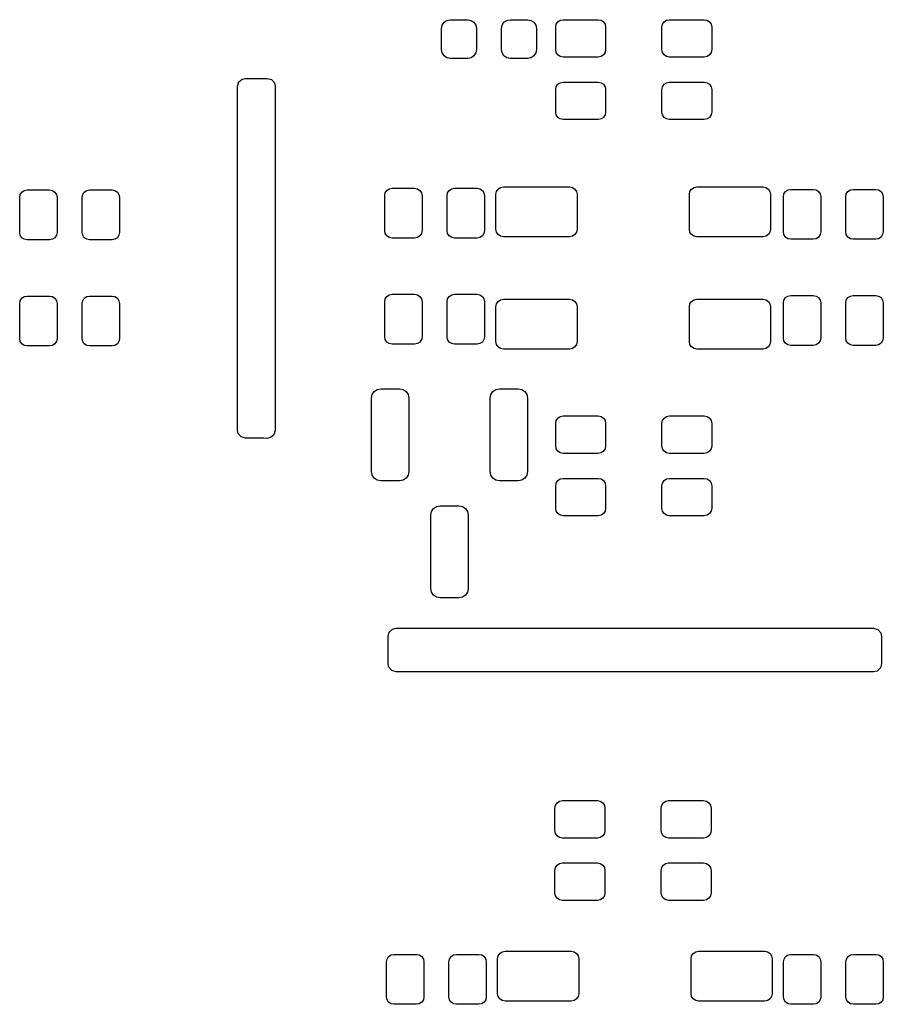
# Model space of a CAD drawing. Extents: x 127.1 to 185.4, y -114.4 to -68.
# Tile 7 of 7: x 171.6 to 185.4, y -98.5 to -82.8. Entities that reach past the tile are written whole.
import ezdxf

# ---------------------------------------------------------------- set-up
doc = ezdxf.new("R2010")
doc.units = 0
doc.layers.add('BLACK', color=7, linetype='CONTINUOUS')

msp = doc.modelspace()

# ---------------------------------------------------------------- linework, layer by layer
at = {"layer": 'BLACK', "linetype": 'CONTINUOUS'}
for p, q in [((178.333542, -82.848166), (178.36389, -82.802747)), ((178.36389, -82.802747), (178.409309, -82.772399)), ((178.409309, -82.772399), (178.462885, -82.761742)), ((178.462885, -82.761742), (178.742885, -82.761742)), ((178.742885, -82.761742), (178.796461, -82.772399)), ((178.796461, -82.772399), (178.84188, -82.802747)), ((178.84188, -82.802747), (178.872228, -82.848166)), ((179.293542, -82.848166), (179.32389, -82.802747)), ((179.32389, -82.802747), (179.369309, -82.772399)), ((179.369309, -82.772399), (179.422885, -82.761742)), ((179.422885, -82.761742), (179.702885, -82.761742)), ((179.702885, -82.761742), (179.756461, -82.772399)), ((179.756461, -82.772399), (179.80188, -82.802747)), ((179.80188, -82.802747), (179.832228, -82.848166)), ((180.162018, -82.83582), (180.188031, -82.796889)), ((180.188031, -82.796889), (180.226962, -82.770876)), ((180.226962, -82.770876), (180.272884, -82.761742)), ((180.272884, -82.761742), (180.832884, -82.761742)), ((180.832884, -82.761742), (180.878806, -82.770876)), ((180.878806, -82.770876), (180.917737, -82.796889)), ((180.917737, -82.796889), (180.94375, -82.83582)), ((181.86202, -82.83582), (181.888033, -82.796889)), ((181.888033, -82.796889), (181.926964, -82.770876)), ((181.926964, -82.770876), (181.972886, -82.761742)), ((181.972886, -82.761742), (182.532886, -82.761742)), ((182.532886, -82.761742), (182.578808, -82.770876)), ((182.578808, -82.770876), (182.617739, -82.796889)), ((182.617739, -82.796889), (182.643752, -82.83582)), ((178.322885, -82.901742), (178.333542, -82.848166)), ((178.322885, -83.241742), (178.322885, -82.901742)), ((178.872228, -82.848166), (178.882885, -82.901742)), ((178.882885, -82.901742), (178.882885, -83.241742)), ((179.282885, -82.901742), (179.293542, -82.848166)), ((179.282885, -83.241742), (179.282885, -82.901742)), ((179.832228, -82.848166), (179.842885, -82.901742)), ((179.842885, -82.901742), (179.842885, -83.241742)), ((180.152884, -82.881742), (180.162018, -82.83582)), ((180.152884, -83.241742), (180.152884, -82.881742)), ((180.94375, -82.83582), (180.952884, -82.881742)), ((180.952884, -82.881742), (180.952884, -83.241742)), ((181.852886, -82.881742), (181.86202, -82.83582)), ((181.852886, -83.241742), (181.852886, -82.881742)), ((182.643752, -82.83582), (182.652886, -82.881742)), ((182.652886, -82.881742), (182.652886, -83.241742)), ((178.333542, -83.295318), (178.322885, -83.241742)), ((178.36389, -83.340737), (178.333542, -83.295318)), ((178.872228, -83.295318), (178.84188, -83.340737)), ((178.882885, -83.241742), (178.872228, -83.295318)), ((179.293542, -83.295318), (179.282885, -83.241742)), ((179.32389, -83.340737), (179.293542, -83.295318)), ((179.832228, -83.295318), (179.80188, -83.340737)), ((179.842885, -83.241742), (179.832228, -83.295318)), ((180.162018, -83.287664), (180.152884, -83.241742)), ((180.188031, -83.326595), (180.162018, -83.287664)), ((180.94375, -83.287664), (180.917737, -83.326595)), ((180.952884, -83.241742), (180.94375, -83.287664)), ((181.86202, -83.287664), (181.852886, -83.241742)), ((181.888033, -83.326595), (181.86202, -83.287664)), ((182.643752, -83.287664), (182.617739, -83.326595)), ((182.652886, -83.241742), (182.643752, -83.287664)), ((178.409309, -83.371085), (178.36389, -83.340737)), ((178.462885, -83.381742), (178.409309, -83.371085)), ((178.742885, -83.381742), (178.462885, -83.381742)), ((178.796461, -83.371085), (178.742885, -83.381742)), ((178.84188, -83.340737), (178.796461, -83.371085)), ((179.369309, -83.371085), (179.32389, -83.340737)), ((179.422885, -83.381742), (179.369309, -83.371085)), ((179.702885, -83.381742), (179.422885, -83.381742)), ((179.756461, -83.371085), (179.702885, -83.381742)), ((179.80188, -83.340737), (179.756461, -83.371085)), ((180.226962, -83.352608), (180.188031, -83.326595)), ((180.272884, -83.361742), (180.226962, -83.352608)), ((180.832884, -83.361742), (180.272884, -83.361742)), ((180.878806, -83.352608), (180.832884, -83.361742)), ((180.917737, -83.326595), (180.878806, -83.352608)), ((181.926964, -83.352608), (181.888033, -83.326595)), ((181.972886, -83.361742), (181.926964, -83.352608)), ((182.532886, -83.361742), (181.972886, -83.361742)), ((182.578808, -83.352608), (182.532886, -83.361742)), ((182.617739, -83.326595), (182.578808, -83.352608)), ((175.056485, -83.828011), (175.076487, -83.75989)), ((175.076487, -83.75989), (175.130143, -83.713397)), ((175.130143, -83.713397), (175.182485, -83.702011)), ((175.182485, -83.702011), (175.530485, -83.70201)), ((175.530485, -83.70201), (175.598605, -83.722012)), ((175.598605, -83.722012), (175.645098, -83.775667)), ((180.188031, -83.796889), (180.226962, -83.770876)), ((180.226962, -83.770876), (180.272884, -83.761742)), ((180.272884, -83.761742), (180.832884, -83.761742)), ((180.832884, -83.761742), (180.878806, -83.770876)), ((180.878806, -83.770876), (180.917737, -83.796889)), ((181.888033, -83.796889), (181.926964, -83.770876)), ((181.926964, -83.770876), (181.972886, -83.761742)), ((181.972886, -83.761742), (182.532886, -83.761742)), ((182.532886, -83.761742), (182.578808, -83.770876)), ((182.578808, -83.770876), (182.617739, -83.796889)), ((175.056485, -89.342246), (175.056485, -83.828011)), ((175.645098, -83.775667), (175.656485, -83.82801)), ((175.656485, -83.82801), (175.656485, -89.344317)), ((180.152884, -83.881742), (180.162018, -83.83582)), ((180.152884, -84.241742), (180.152884, -83.881742)), ((180.162018, -83.83582), (180.188031, -83.796889)), ((180.917737, -83.796889), (180.94375, -83.83582)), ((180.94375, -83.83582), (180.952884, -83.881742)), ((180.952884, -83.881742), (180.952884, -84.241742)), ((181.852886, -83.881742), (181.86202, -83.83582)), ((181.852886, -84.241742), (181.852886, -83.881742)), ((181.86202, -83.83582), (181.888033, -83.796889)), ((182.617739, -83.796889), (182.643752, -83.83582)), ((182.643752, -83.83582), (182.652886, -83.881742)), ((182.652886, -83.881742), (182.652886, -84.241742)), ((180.162018, -84.287664), (180.152884, -84.241742)), ((180.952884, -84.241742), (180.94375, -84.287664)), ((181.86202, -84.287664), (181.852886, -84.241742)), ((182.652886, -84.241742), (182.643752, -84.287664)), ((180.188031, -84.326595), (180.162018, -84.287664)), ((180.226962, -84.352608), (180.188031, -84.326595)), ((180.272884, -84.361742), (180.226962, -84.352608)), ((180.832884, -84.361742), (180.272884, -84.361742)), ((180.878806, -84.352608), (180.832884, -84.361742)), ((180.917737, -84.326595), (180.878806, -84.352608)), ((180.94375, -84.287664), (180.917737, -84.326595)), ((181.888033, -84.326595), (181.86202, -84.287664)), ((181.926964, -84.352608), (181.888033, -84.326595)), ((181.972886, -84.361742), (181.926964, -84.352608)), ((182.532886, -84.361742), (181.972886, -84.361742)), ((182.578808, -84.352608), (182.532886, -84.361742)), ((182.617739, -84.326595), (182.578808, -84.352608)), ((182.643752, -84.287664), (182.617739, -84.326595)), ((171.600534, -85.525147), (171.639465, -85.499134)), ((171.639465, -85.499134), (171.685387, -85.49)), ((171.685387, -85.49), (172.045387, -85.49)), ((172.045387, -85.49), (172.091309, -85.499134)), ((172.091309, -85.499134), (172.13024, -85.525147)), ((172.600534, -85.525147), (172.639465, -85.499134)), ((172.639465, -85.499134), (172.685387, -85.49)), ((172.685387, -85.49), (173.045387, -85.49)), ((173.045387, -85.49), (173.091309, -85.499134)), ((173.091309, -85.499134), (173.13024, -85.525147)), ((177.422019, -85.53582), (177.448032, -85.496889)), ((177.448032, -85.496889), (177.486963, -85.470876)), ((177.486963, -85.470876), (177.532885, -85.461742)), ((177.532885, -85.461742), (177.892885, -85.461742)), ((177.892885, -85.461742), (177.938807, -85.470876)), ((177.938807, -85.470876), (177.977738, -85.496889)), ((177.977738, -85.496889), (178.003751, -85.53582)), ((178.422019, -85.53582), (178.448032, -85.496889)), ((178.448032, -85.496889), (178.486963, -85.470876)), ((178.486963, -85.470876), (178.532885, -85.461742)), ((178.532885, -85.461742), (178.892885, -85.461742)), ((178.892885, -85.461742), (178.938807, -85.470876)), ((178.938807, -85.470876), (178.977738, -85.496889)), ((178.977738, -85.496889), (179.003751, -85.53582)), ((179.204134, -85.514078), (179.230147, -85.475147)), ((179.230147, -85.475147), (179.269078, -85.449134)), ((179.269078, -85.449134), (179.315, -85.44)), ((179.315, -85.44), (180.375, -85.44)), ((180.375, -85.44), (180.420922, -85.449134)), ((180.420922, -85.449134), (180.459853, -85.475147)), ((180.459853, -85.475147), (180.485866, -85.514078)), ((182.304134, -85.514078), (182.330147, -85.475147)), ((182.330147, -85.475147), (182.369078, -85.449134)), ((182.369078, -85.449134), (182.415, -85.44)), ((182.415, -85.44), (183.475, -85.44)), ((183.475, -85.44), (183.520922, -85.449134)), ((183.520922, -85.449134), (183.559853, -85.475147)), ((183.559853, -85.475147), (183.585866, -85.514078)), ((183.835147, -85.515147), (183.874078, -85.489134)), ((183.874078, -85.489134), (183.92, -85.48)), ((183.92, -85.48), (184.28, -85.48)), ((184.28, -85.48), (184.325922, -85.489134)), ((184.325922, -85.489134), (184.364853, -85.515147)), ((184.835147, -85.515147), (184.874078, -85.489134)), ((184.874078, -85.489134), (184.92, -85.48)), ((184.92, -85.48), (185.28, -85.48)), ((185.28, -85.48), (185.325922, -85.489134)), ((185.325922, -85.489134), (185.364853, -85.515147)), ((171.565387, -85.61), (171.574521, -85.564078)), ((171.565387, -86.17), (171.565387, -85.61)), ((171.574521, -85.564078), (171.600534, -85.525147)), ((172.13024, -85.525147), (172.156253, -85.564078)), ((172.156253, -85.564078), (172.165387, -85.61)), ((172.165387, -85.61), (172.165387, -86.17)), ((172.565387, -85.61), (172.574521, -85.564078)), ((172.565387, -86.17), (172.565387, -85.61)), ((172.574521, -85.564078), (172.600534, -85.525147)), ((173.13024, -85.525147), (173.156253, -85.564078)), ((173.156253, -85.564078), (173.165387, -85.61)), ((173.165387, -85.61), (173.165387, -86.17)), ((177.412885, -85.581742), (177.422019, -85.53582)), ((177.412885, -86.141742), (177.412885, -85.581742)), ((178.003751, -85.53582), (178.012885, -85.581742)), ((178.012885, -85.581742), (178.012885, -86.141742)), ((178.412885, -85.581742), (178.422019, -85.53582)), ((178.412885, -86.141742), (178.412885, -85.581742)), ((179.003751, -85.53582), (179.012885, -85.581742)), ((179.012885, -85.581742), (179.012885, -86.141742)), ((179.195, -85.56), (179.204134, -85.514078)), ((179.195, -86.12), (179.195, -85.56)), ((180.485866, -85.514078), (180.495, -85.56)), ((180.495, -85.56), (180.495, -86.12)), ((182.295, -85.56), (182.304134, -85.514078)), ((182.295, -86.12), (182.295, -85.56)), ((183.585866, -85.514078), (183.595, -85.56)), ((183.595, -85.56), (183.595, -86.12)), ((183.8, -85.6), (183.809134, -85.554078)), ((183.8, -86.16), (183.8, -85.6)), ((183.809134, -85.554078), (183.835147, -85.515147)), ((184.364853, -85.515147), (184.390866, -85.554078)), ((184.390866, -85.554078), (184.4, -85.6)), ((184.4, -85.6), (184.4, -86.16)), ((184.8, -85.6), (184.809134, -85.554078)), ((184.8, -86.16), (184.8, -85.6)), ((184.809134, -85.554078), (184.835147, -85.515147)), ((185.364853, -85.515147), (185.390866, -85.554078)), ((185.390866, -85.554078), (185.4, -85.6)), ((185.4, -85.6), (185.4, -86.16)), ((179.204134, -86.165922), (179.195, -86.12)), ((180.495, -86.12), (180.485866, -86.165922)), ((182.304134, -86.165922), (182.295, -86.12)), ((183.595, -86.12), (183.585866, -86.165922)), ((171.574521, -86.215922), (171.565387, -86.17)), ((171.600534, -86.254853), (171.574521, -86.215922)), ((171.639465, -86.280866), (171.600534, -86.254853)), ((171.685387, -86.29), (171.639465, -86.280866)), ((172.045387, -86.29), (171.685387, -86.29)), ((172.091309, -86.280866), (172.045387, -86.29)), ((172.13024, -86.254853), (172.091309, -86.280866)), ((172.156253, -86.215922), (172.13024, -86.254853)), ((172.165387, -86.17), (172.156253, -86.215922)), ((172.574521, -86.215922), (172.565387, -86.17)), ((172.600534, -86.254853), (172.574521, -86.215922)), ((172.639465, -86.280866), (172.600534, -86.254853)), ((172.685387, -86.29), (172.639465, -86.280866)), ((173.045387, -86.29), (172.685387, -86.29)), ((173.091309, -86.280866), (173.045387, -86.29)), ((173.13024, -86.254853), (173.091309, -86.280866)), ((173.156253, -86.215922), (173.13024, -86.254853)), ((173.165387, -86.17), (173.156253, -86.215922)), ((177.422019, -86.187664), (177.412885, -86.141742)), ((177.448032, -86.226595), (177.422019, -86.187664)), ((177.486963, -86.252608), (177.448032, -86.226595)), ((177.532885, -86.261742), (177.486963, -86.252608)), ((177.892885, -86.261742), (177.532885, -86.261742)), ((177.938807, -86.252608), (177.892885, -86.261742)), ((177.977738, -86.226595), (177.938807, -86.252608)), ((178.003751, -86.187664), (177.977738, -86.226595)), ((178.012885, -86.141742), (178.003751, -86.187664)), ((178.422019, -86.187664), (178.412885, -86.141742)), ((178.448032, -86.226595), (178.422019, -86.187664)), ((178.486963, -86.252608), (178.448032, -86.226595)), ((178.532885, -86.261742), (178.486963, -86.252608)), ((178.892885, -86.261742), (178.532885, -86.261742)), ((178.938807, -86.252608), (178.892885, -86.261742)), ((178.977738, -86.226595), (178.938807, -86.252608)), ((179.003751, -86.187664), (178.977738, -86.226595)), ((179.012885, -86.141742), (179.003751, -86.187664)), ((179.230147, -86.204853), (179.204134, -86.165922)), ((179.269078, -86.230866), (179.230147, -86.204853)), ((179.315, -86.24), (179.269078, -86.230866)), ((180.375, -86.24), (179.315, -86.24)), ((180.420922, -86.230866), (180.375, -86.24)), ((180.459853, -86.204853), (180.420922, -86.230866)), ((180.485866, -86.165922), (180.459853, -86.204853)), ((182.330147, -86.204853), (182.304134, -86.165922)), ((182.369078, -86.230866), (182.330147, -86.204853)), ((182.415, -86.24), (182.369078, -86.230866)), ((183.475, -86.24), (182.415, -86.24)), ((183.520922, -86.230866), (183.475, -86.24)), ((183.559853, -86.204853), (183.520922, -86.230866)), ((183.585866, -86.165922), (183.559853, -86.204853)), ((183.809134, -86.205922), (183.8, -86.16)), ((183.835147, -86.244853), (183.809134, -86.205922)), ((183.874078, -86.270866), (183.835147, -86.244853)), ((183.92, -86.28), (183.874078, -86.270866)), ((184.28, -86.28), (183.92, -86.28)), ((184.325922, -86.270866), (184.28, -86.28)), ((184.364853, -86.244853), (184.325922, -86.270866)), ((184.390866, -86.205922), (184.364853, -86.244853)), ((184.4, -86.16), (184.390866, -86.205922)), ((184.809134, -86.205922), (184.8, -86.16)), ((184.835147, -86.244853), (184.809134, -86.205922)), ((184.874078, -86.270866), (184.835147, -86.244853)), ((184.92, -86.28), (184.874078, -86.270866)), ((185.28, -86.28), (184.92, -86.28)), ((185.325922, -86.270866), (185.28, -86.28)), ((185.364853, -86.244853), (185.325922, -86.270866)), ((185.390866, -86.205922), (185.364853, -86.244853)), ((185.4, -86.16), (185.390866, -86.205922)), ((171.574521, -87.264078), (171.600534, -87.225147)), ((171.600534, -87.225147), (171.639465, -87.199134)), ((171.639465, -87.199134), (171.685387, -87.19)), ((171.685387, -87.19), (172.045387, -87.19)), ((172.045387, -87.19), (172.091309, -87.199134)), ((172.091309, -87.199134), (172.13024, -87.225147)), ((172.13024, -87.225147), (172.156253, -87.264078)), ((172.574521, -87.264078), (172.600534, -87.225147)), ((172.600534, -87.225147), (172.639465, -87.199134)), ((172.639465, -87.199134), (172.685387, -87.19)), ((172.685387, -87.19), (173.045387, -87.19)), ((173.045387, -87.19), (173.091309, -87.199134)), ((173.091309, -87.199134), (173.13024, -87.225147)), ((173.13024, -87.225147), (173.156253, -87.264078)), ((177.412885, -87.281742), (177.422019, -87.23582)), ((177.422019, -87.23582), (177.448032, -87.196889)), ((177.448032, -87.196889), (177.486963, -87.170876)), ((177.486963, -87.170876), (177.532885, -87.161742)), ((177.532885, -87.161742), (177.892885, -87.161742)), ((177.892885, -87.161742), (177.938807, -87.170876)), ((177.938807, -87.170876), (177.977738, -87.196889)), ((177.977738, -87.196889), (178.003751, -87.23582)), ((178.003751, -87.23582), (178.012885, -87.281742)), ((178.412885, -87.281742), (178.422019, -87.23582)), ((178.422019, -87.23582), (178.448032, -87.196889)), ((178.448032, -87.196889), (178.486963, -87.170876)), ((178.486963, -87.170876), (178.532885, -87.161742)), ((178.532885, -87.161742), (178.892885, -87.161742)), ((178.892885, -87.161742), (178.938807, -87.170876)), ((178.938807, -87.170876), (178.977738, -87.196889)), ((178.977738, -87.196889), (179.003751, -87.23582)), ((179.003751, -87.23582), (179.012885, -87.281742)), ((179.269078, -87.249134), (179.315, -87.24)), ((179.315, -87.24), (180.375, -87.24)), ((180.375, -87.24), (180.420922, -87.249134)), ((182.369078, -87.249134), (182.415, -87.24)), ((182.415, -87.24), (183.475, -87.24)), ((183.475, -87.24), (183.520922, -87.249134)), ((183.809134, -87.254078), (183.835147, -87.215147)), ((183.835147, -87.215147), (183.874078, -87.189134)), ((183.874078, -87.189134), (183.92, -87.18)), ((183.92, -87.18), (184.28, -87.18)), ((184.28, -87.18), (184.325922, -87.189134)), ((184.325922, -87.189134), (184.364853, -87.215147)), ((184.364853, -87.215147), (184.390866, -87.254078)), ((184.809134, -87.254078), (184.835147, -87.215147)), ((184.835147, -87.215147), (184.874078, -87.189134)), ((184.874078, -87.189134), (184.92, -87.18)), ((184.92, -87.18), (185.28, -87.18)), ((185.28, -87.18), (185.325922, -87.189134)), ((185.325922, -87.189134), (185.364853, -87.215147)), ((185.364853, -87.215147), (185.390866, -87.254078)), ((171.565387, -87.31), (171.574521, -87.264078)), ((171.565387, -87.87), (171.565387, -87.31)), ((172.156253, -87.264078), (172.165387, -87.31)), ((172.165387, -87.31), (172.165387, -87.87)), ((172.565387, -87.31), (172.574521, -87.264078)), ((172.565387, -87.87), (172.565387, -87.31)), ((173.156253, -87.264078), (173.165387, -87.31)), ((173.165387, -87.31), (173.165387, -87.87)), ((177.412885, -87.841742), (177.412885, -87.281742)), ((178.012885, -87.281742), (178.012885, -87.841742)), ((178.412885, -87.841742), (178.412885, -87.281742)), ((179.012885, -87.281742), (179.012885, -87.841742)), ((179.195, -87.36), (179.204134, -87.314078)), ((179.195, -87.92), (179.195, -87.36)), ((179.204134, -87.314078), (179.230147, -87.275147)), ((179.230147, -87.275147), (179.269078, -87.249134)), ((180.420922, -87.249134), (180.459853, -87.275147)), ((180.459853, -87.275147), (180.485866, -87.314078)), ((180.485866, -87.314078), (180.495, -87.36)), ((180.495, -87.36), (180.495, -87.92)), ((182.295, -87.36), (182.304134, -87.314078)), ((182.295, -87.92), (182.295, -87.36)), ((182.304134, -87.314078), (182.330147, -87.275147)), ((182.330147, -87.275147), (182.369078, -87.249134)), ((183.520922, -87.249134), (183.559853, -87.275147)), ((183.559853, -87.275147), (183.585866, -87.314078)), ((183.585866, -87.314078), (183.595, -87.36)), ((183.595, -87.36), (183.595, -87.92)), ((183.8, -87.3), (183.809134, -87.254078)), ((183.8, -87.86), (183.8, -87.3)), ((184.390866, -87.254078), (184.4, -87.3)), ((184.4, -87.3), (184.4, -87.86)), ((184.8, -87.3), (184.809134, -87.254078)), ((184.8, -87.86), (184.8, -87.3)), ((185.390866, -87.254078), (185.4, -87.3)), ((185.4, -87.3), (185.4, -87.86)), ((171.574521, -87.915922), (171.565387, -87.87)), ((172.165387, -87.87), (172.156253, -87.915922)), ((172.574521, -87.915922), (172.565387, -87.87)), ((173.165387, -87.87), (173.156253, -87.915922)), ((177.422019, -87.887664), (177.412885, -87.841742)), ((178.012885, -87.841742), (178.003751, -87.887664)), ((178.422019, -87.887664), (178.412885, -87.841742)), ((179.012885, -87.841742), (179.003751, -87.887664)), ((183.809134, -87.905922), (183.8, -87.86)), ((184.4, -87.86), (184.390866, -87.905922)), ((184.809134, -87.905922), (184.8, -87.86)), ((185.4, -87.86), (185.390866, -87.905922)), ((171.600534, -87.954853), (171.574521, -87.915922)), ((171.639465, -87.980866), (171.600534, -87.954853)), ((171.685387, -87.99), (171.639465, -87.980866)), ((172.045387, -87.99), (171.685387, -87.99)), ((172.091309, -87.980866), (172.045387, -87.99)), ((172.13024, -87.954853), (172.091309, -87.980866)), ((172.156253, -87.915922), (172.13024, -87.954853)), ((172.600534, -87.954853), (172.574521, -87.915922)), ((172.639465, -87.980866), (172.600534, -87.954853)), ((172.685387, -87.99), (172.639465, -87.980866)), ((173.045387, -87.99), (172.685387, -87.99)), ((173.091309, -87.980866), (173.045387, -87.99)), ((173.13024, -87.954853), (173.091309, -87.980866)), ((173.156253, -87.915922), (173.13024, -87.954853)), ((177.448032, -87.926595), (177.422019, -87.887664)), ((177.486963, -87.952608), (177.448032, -87.926595)), ((177.532885, -87.961742), (177.486963, -87.952608)), ((177.892885, -87.961742), (177.532885, -87.961742)), ((177.938807, -87.952608), (177.892885, -87.961742)), ((177.977738, -87.926595), (177.938807, -87.952608)), ((178.003751, -87.887664), (177.977738, -87.926595)), ((178.448032, -87.926595), (178.422019, -87.887664)), ((178.486963, -87.952608), (178.448032, -87.926595)), ((178.532885, -87.961742), (178.486963, -87.952608)), ((178.892885, -87.961742), (178.532885, -87.961742)), ((178.938807, -87.952608), (178.892885, -87.961742)), ((178.977738, -87.926595), (178.938807, -87.952608)), ((179.003751, -87.887664), (178.977738, -87.926595)), ((179.204134, -87.965922), (179.195, -87.92)), ((179.230147, -88.004853), (179.204134, -87.965922)), ((179.269078, -88.030866), (179.230147, -88.004853)), ((179.315, -88.04), (179.269078, -88.030866)), ((180.420922, -88.030866), (180.375, -88.04)), ((180.459853, -88.004853), (180.420922, -88.030866)), ((180.485866, -87.965922), (180.459853, -88.004853)), ((180.495, -87.92), (180.485866, -87.965922)), ((182.304134, -87.965922), (182.295, -87.92)), ((182.330147, -88.004853), (182.304134, -87.965922)), ((182.369078, -88.030866), (182.330147, -88.004853)), ((182.415, -88.04), (182.369078, -88.030866)), ((183.520922, -88.030866), (183.475, -88.04)), ((183.559853, -88.004853), (183.520922, -88.030866)), ((183.585866, -87.965922), (183.559853, -88.004853)), ((183.595, -87.92), (183.585866, -87.965922)), ((183.835147, -87.944853), (183.809134, -87.905922)), ((183.874078, -87.970866), (183.835147, -87.944853)), ((183.92, -87.98), (183.874078, -87.970866)), ((184.28, -87.98), (183.92, -87.98)), ((184.325922, -87.970866), (184.28, -87.98)), ((184.364853, -87.944853), (184.325922, -87.970866)), ((184.390866, -87.905922), (184.364853, -87.944853)), ((184.835147, -87.944853), (184.809134, -87.905922)), ((184.874078, -87.970866), (184.835147, -87.944853)), ((184.92, -87.98), (184.874078, -87.970866)), ((185.28, -87.98), (184.92, -87.98)), ((185.325922, -87.970866), (185.28, -87.98)), ((185.364853, -87.944853), (185.325922, -87.970866)), ((185.390866, -87.905922), (185.364853, -87.944853)), ((180.375, -88.04), (179.315, -88.04)), ((183.475, -88.04), (182.415, -88.04)), ((177.200385, -88.826742), (177.211803, -88.769339)), ((177.211803, -88.769339), (177.244319, -88.720676)), ((177.244319, -88.720676), (177.292982, -88.68816)), ((177.292982, -88.68816), (177.350385, -88.676742)), ((177.350385, -88.676742), (177.650385, -88.676742)), ((177.650385, -88.676742), (177.707788, -88.68816)), ((177.707788, -88.68816), (177.756451, -88.720676)), ((177.756451, -88.720676), (177.788967, -88.769339)), ((177.788967, -88.769339), (177.800385, -88.826742)), ((179.100385, -88.826742), (179.111803, -88.769339)), ((179.111803, -88.769339), (179.144319, -88.720676)), ((179.144319, -88.720676), (179.192982, -88.68816)), ((179.192982, -88.68816), (179.250385, -88.676742)), ((179.250385, -88.676742), (179.550385, -88.676742)), ((179.550385, -88.676742), (179.607788, -88.68816)), ((179.607788, -88.68816), (179.656451, -88.720676)), ((179.656451, -88.720676), (179.688967, -88.769339)), ((179.688967, -88.769339), (179.700385, -88.826742)), ((177.200385, -90.001742), (177.200385, -88.826742)), ((177.800385, -88.826742), (177.800385, -90.001742)), ((179.100385, -90.001742), (179.100385, -88.826742)), ((179.700385, -88.826742), (179.700385, -90.001742)), ((180.188031, -89.146889), (180.226962, -89.120876)), ((180.226962, -89.120876), (180.272884, -89.111742)), ((180.272884, -89.111742), (180.832884, -89.111742)), ((180.832884, -89.111742), (180.878806, -89.120876)), ((180.878806, -89.120876), (180.917737, -89.146889)), ((181.888033, -89.146889), (181.926964, -89.120876)), ((181.926964, -89.120876), (181.972886, -89.111742)), ((181.972886, -89.111742), (182.532886, -89.111742)), ((182.532886, -89.111742), (182.578808, -89.120876)), ((182.578808, -89.120876), (182.617739, -89.146889)), ((180.152884, -89.231742), (180.162018, -89.18582)), ((180.152884, -89.591742), (180.152884, -89.231742)), ((180.162018, -89.18582), (180.188031, -89.146889)), ((180.917737, -89.146889), (180.94375, -89.18582)), ((180.94375, -89.18582), (180.952884, -89.231742)), ((180.952884, -89.231742), (180.952884, -89.591742)), ((181.852886, -89.231742), (181.86202, -89.18582)), ((181.852886, -89.591742), (181.852886, -89.231742)), ((181.86202, -89.18582), (181.888033, -89.146889)), ((182.617739, -89.146889), (182.643752, -89.18582)), ((182.643752, -89.18582), (182.652886, -89.231742)), ((182.652886, -89.231742), (182.652886, -89.591742)), ((175.067871, -89.394588), (175.056485, -89.342246)), ((175.114364, -89.448244), (175.067871, -89.394588)), ((175.182485, -89.468246), (175.114364, -89.448244)), ((175.636483, -89.412438), (175.582827, -89.458931)), ((175.656485, -89.344317), (175.636483, -89.412438)), ((175.478392, -89.468246), (175.182485, -89.468246)), ((175.525212, -89.470207), (175.478392, -89.468246)), ((175.582827, -89.458931), (175.525212, -89.470207)), ((180.162018, -89.637664), (180.152884, -89.591742)), ((180.952884, -89.591742), (180.94375, -89.637664)), ((181.86202, -89.637664), (181.852886, -89.591742)), ((182.652886, -89.591742), (182.643752, -89.637664)), ((180.188031, -89.676595), (180.162018, -89.637664)), ((180.226962, -89.702608), (180.188031, -89.676595)), ((180.272884, -89.711742), (180.226962, -89.702608)), ((180.832884, -89.711742), (180.272884, -89.711742)), ((180.878806, -89.702608), (180.832884, -89.711742)), ((180.917737, -89.676595), (180.878806, -89.702608)), ((180.94375, -89.637664), (180.917737, -89.676595)), ((181.888033, -89.676595), (181.86202, -89.637664)), ((181.926964, -89.702608), (181.888033, -89.676595)), ((181.972886, -89.711742), (181.926964, -89.702608)), ((182.532886, -89.711742), (181.972886, -89.711742)), ((182.578808, -89.702608), (182.532886, -89.711742)), ((182.617739, -89.676595), (182.578808, -89.702608)), ((182.643752, -89.637664), (182.617739, -89.676595)), ((177.211803, -90.059145), (177.200385, -90.001742)), ((177.244319, -90.107808), (177.211803, -90.059145)), ((177.788967, -90.059145), (177.756451, -90.107808)), ((177.800385, -90.001742), (177.788967, -90.059145)), ((179.111803, -90.059145), (179.100385, -90.001742)), ((179.144319, -90.107808), (179.111803, -90.059145)), ((179.688967, -90.059145), (179.656451, -90.107808)), ((179.700385, -90.001742), (179.688967, -90.059145)), ((177.292982, -90.140324), (177.244319, -90.107808)), ((177.350385, -90.151742), (177.292982, -90.140324)), ((177.650385, -90.151742), (177.350385, -90.151742)), ((177.707788, -90.140324), (177.650385, -90.151742)), ((177.756451, -90.107808), (177.707788, -90.140324)), ((179.192982, -90.140324), (179.144319, -90.107808)), ((179.250385, -90.151742), (179.192982, -90.140324)), ((179.550385, -90.151742), (179.250385, -90.151742)), ((179.607788, -90.140324), (179.550385, -90.151742)), ((179.656451, -90.107808), (179.607788, -90.140324)), ((180.152884, -90.231742), (180.162018, -90.18582)), ((180.152884, -90.591742), (180.152884, -90.231742)), ((180.162018, -90.18582), (180.188031, -90.146889)), ((180.188031, -90.146889), (180.226962, -90.120876)), ((180.226962, -90.120876), (180.272884, -90.111742)), ((180.272884, -90.111742), (180.832884, -90.111742)), ((180.832884, -90.111742), (180.878806, -90.120876)), ((180.878806, -90.120876), (180.917737, -90.146889)), ((180.917737, -90.146889), (180.94375, -90.18582)), ((180.94375, -90.18582), (180.952884, -90.231742)), ((180.952884, -90.231742), (180.952884, -90.591742)), ((181.852886, -90.231742), (181.86202, -90.18582)), ((181.852886, -90.591742), (181.852886, -90.231742)), ((181.86202, -90.18582), (181.888033, -90.146889)), ((181.888033, -90.146889), (181.926964, -90.120876)), ((181.926964, -90.120876), (181.972886, -90.111742)), ((181.972886, -90.111742), (182.532886, -90.111742)), ((182.532886, -90.111742), (182.578808, -90.120876)), ((182.578808, -90.120876), (182.617739, -90.146889)), ((182.617739, -90.146889), (182.643752, -90.18582)), ((182.643752, -90.18582), (182.652886, -90.231742)), ((182.652886, -90.231742), (182.652886, -90.591742)), ((178.242982, -90.56316), (178.300385, -90.551742)), ((178.300385, -90.551742), (178.600385, -90.551742)), ((178.600385, -90.551742), (178.657788, -90.56316)), ((178.150385, -90.701742), (178.161803, -90.644339)), ((178.150385, -91.876742), (178.150385, -90.701742)), ((178.161803, -90.644339), (178.194319, -90.595676)), ((178.194319, -90.595676), (178.242982, -90.56316)), ((178.657788, -90.56316), (178.706451, -90.595676)), ((178.706451, -90.595676), (178.738967, -90.644339)), ((178.738967, -90.644339), (178.750385, -90.701742)), ((178.750385, -90.701742), (178.750385, -91.876742)), ((180.162018, -90.637664), (180.152884, -90.591742)), ((180.188031, -90.676595), (180.162018, -90.637664)), ((180.226962, -90.702608), (180.188031, -90.676595)), ((180.272884, -90.711742), (180.226962, -90.702608)), ((180.832884, -90.711742), (180.272884, -90.711742)), ((180.878806, -90.702608), (180.832884, -90.711742)), ((180.917737, -90.676595), (180.878806, -90.702608)), ((180.94375, -90.637664), (180.917737, -90.676595)), ((180.952884, -90.591742), (180.94375, -90.637664)), ((181.86202, -90.637664), (181.852886, -90.591742)), ((181.888033, -90.676595), (181.86202, -90.637664)), ((181.926964, -90.702608), (181.888033, -90.676595)), ((181.972886, -90.711742), (181.926964, -90.702608)), ((182.532886, -90.711742), (181.972886, -90.711742)), ((182.578808, -90.702608), (182.532886, -90.711742)), ((182.617739, -90.676595), (182.578808, -90.702608)), ((182.643752, -90.637664), (182.617739, -90.676595)), ((182.652886, -90.591742), (182.643752, -90.637664)), ((178.161803, -91.934145), (178.150385, -91.876742)), ((178.194319, -91.982808), (178.161803, -91.934145)), ((178.738967, -91.934145), (178.706451, -91.982808)), ((178.750385, -91.876742), (178.738967, -91.934145)), ((178.242982, -92.015324), (178.194319, -91.982808)), ((178.300385, -92.026742), (178.242982, -92.015324)), ((178.600385, -92.026742), (178.300385, -92.026742)), ((178.657788, -92.015324), (178.600385, -92.026742)), ((178.706451, -91.982808), (178.657788, -92.015324)), ((177.468603, -92.642904), (177.485797, -92.574021)), ((177.485797, -92.574021), (177.537503, -92.525369)), ((177.537503, -92.525369), (177.594497, -92.511742)), ((177.594497, -92.511742), (185.2469, -92.511742)), ((185.2469, -92.511742), (185.315021, -92.531744)), ((185.315021, -92.531744), (185.361514, -92.5854)), ((185.361514, -92.5854), (185.372771, -92.643436)), ((177.470045, -92.678082), (177.468603, -92.642904)), ((177.47011, -93.077985), (177.470045, -92.678082)), ((185.372771, -92.643436), (185.371208, -92.677987)), ((185.371208, -92.677987), (185.371209, -93.084041)), ((177.470011, -93.080279), (177.47011, -93.077985)), ((177.481279, -93.138084), (177.470011, -93.080279)), ((177.527772, -93.19174), (177.481279, -93.138084)), ((177.595893, -93.211742), (177.527772, -93.19174)), ((185.245277, -93.211742), (177.595893, -93.211742)), ((185.302156, -93.198173), (185.245277, -93.211742)), ((185.353911, -93.149574), (185.302156, -93.198173)), ((185.370341, -93.084041), (185.353911, -93.149574)), ((185.371209, -93.084041), (185.370341, -93.084041)), ((180.176674, -95.308792), (180.215605, -95.282779)), ((180.215605, -95.282779), (180.261527, -95.273645)), ((180.261527, -95.273645), (180.821527, -95.273645)), ((180.821527, -95.273645), (180.867449, -95.282779)), ((180.867449, -95.282779), (180.90638, -95.308792)), ((181.876676, -95.308792), (181.915607, -95.282779)), ((181.915607, -95.282779), (181.961529, -95.273645)), ((181.961529, -95.273645), (182.521529, -95.273645)), ((182.521529, -95.273645), (182.567451, -95.282779)), ((182.567451, -95.282779), (182.606382, -95.308792)), ((180.141527, -95.393645), (180.150661, -95.347723)), ((180.141527, -95.753645), (180.141527, -95.393645)), ((180.150661, -95.347723), (180.176674, -95.308792)), ((180.90638, -95.308792), (180.932393, -95.347723)), ((180.932393, -95.347723), (180.941527, -95.393645)), ((180.941527, -95.393645), (180.941527, -95.753645)), ((181.841529, -95.393645), (181.850663, -95.347723)), ((181.841529, -95.753645), (181.841529, -95.393645)), ((181.850663, -95.347723), (181.876676, -95.308792)), ((182.606382, -95.308792), (182.632395, -95.347723)), ((182.632395, -95.347723), (182.641529, -95.393645)), ((182.641529, -95.393645), (182.641529, -95.753645)), ((180.150661, -95.799567), (180.141527, -95.753645)), ((180.941527, -95.753645), (180.932393, -95.799567)), ((181.850663, -95.799567), (181.841529, -95.753645)), ((182.641529, -95.753645), (182.632395, -95.799567)), ((180.176674, -95.838498), (180.150661, -95.799567)), ((180.215605, -95.864511), (180.176674, -95.838498)), ((180.261527, -95.873645), (180.215605, -95.864511)), ((180.821527, -95.873645), (180.261527, -95.873645)), ((180.867449, -95.864511), (180.821527, -95.873645)), ((180.90638, -95.838498), (180.867449, -95.864511)), ((180.932393, -95.799567), (180.90638, -95.838498)), ((181.876676, -95.838498), (181.850663, -95.799567)), ((181.915607, -95.864511), (181.876676, -95.838498)), ((181.961529, -95.873645), (181.915607, -95.864511)), ((182.521529, -95.873645), (181.961529, -95.873645)), ((182.567451, -95.864511), (182.521529, -95.873645)), ((182.606382, -95.838498), (182.567451, -95.864511)), ((182.632395, -95.799567), (182.606382, -95.838498)), ((180.141527, -96.393645), (180.150661, -96.347723)), ((180.141527, -96.753645), (180.141527, -96.393645)), ((180.150661, -96.347723), (180.176674, -96.308792)), ((180.176674, -96.308792), (180.215605, -96.282779)), ((180.215605, -96.282779), (180.261527, -96.273645)), ((180.261527, -96.273645), (180.821527, -96.273645)), ((180.821527, -96.273645), (180.867449, -96.282779)), ((180.867449, -96.282779), (180.90638, -96.308792)), ((180.90638, -96.308792), (180.932393, -96.347723)), ((180.932393, -96.347723), (180.941527, -96.393645)), ((180.941527, -96.393645), (180.941527, -96.753645)), ((181.841529, -96.393645), (181.850663, -96.347723)), ((181.841529, -96.753645), (181.841529, -96.393645)), ((181.850663, -96.347723), (181.876676, -96.308792)), ((181.876676, -96.308792), (181.915607, -96.282779)), ((181.915607, -96.282779), (181.961529, -96.273645)), ((181.961529, -96.273645), (182.521529, -96.273645)), ((182.521529, -96.273645), (182.567451, -96.282779)), ((182.567451, -96.282779), (182.606382, -96.308792)), ((182.606382, -96.308792), (182.632395, -96.347723)), ((182.632395, -96.347723), (182.641529, -96.393645)), ((182.641529, -96.393645), (182.641529, -96.753645)), ((180.150661, -96.799567), (180.141527, -96.753645)), ((180.176674, -96.838498), (180.150661, -96.799567)), ((180.215605, -96.864511), (180.176674, -96.838498)), ((180.261527, -96.873645), (180.215605, -96.864511)), ((180.867449, -96.864511), (180.821527, -96.873645)), ((180.90638, -96.838498), (180.867449, -96.864511)), ((180.932393, -96.799567), (180.90638, -96.838498)), ((180.941527, -96.753645), (180.932393, -96.799567)), ((181.850663, -96.799567), (181.841529, -96.753645)), ((181.876676, -96.838498), (181.850663, -96.799567)), ((181.915607, -96.864511), (181.876676, -96.838498)), ((181.961529, -96.873645), (181.915607, -96.864511)), ((182.567451, -96.864511), (182.521529, -96.873645)), ((182.606382, -96.838498), (182.567451, -96.864511)), ((182.632395, -96.799567), (182.606382, -96.838498)), ((182.641529, -96.753645), (182.632395, -96.799567)), ((180.821527, -96.873645), (180.261527, -96.873645)), ((182.521529, -96.873645), (181.961529, -96.873645)), ((177.441528, -97.858258), (177.450662, -97.812336)), ((177.450662, -97.812336), (177.476675, -97.773405)), ((177.476675, -97.773405), (177.515606, -97.747392)), ((177.515606, -97.747392), (177.561528, -97.738258)), ((177.561528, -97.738258), (177.921528, -97.738258)), ((177.921528, -97.738258), (177.96745, -97.747392)), ((177.96745, -97.747392), (178.006381, -97.773405)), ((178.006381, -97.773405), (178.032394, -97.812336)), ((178.032394, -97.812336), (178.041528, -97.858258)), ((178.441528, -97.858258), (178.450662, -97.812336)), ((178.450662, -97.812336), (178.476675, -97.773405)), ((178.476675, -97.773405), (178.515606, -97.747392)), ((178.515606, -97.747392), (178.561528, -97.738258)), ((178.561528, -97.738258), (178.921528, -97.738258)), ((178.921528, -97.738258), (178.96745, -97.747392)), ((178.96745, -97.747392), (179.006381, -97.773405)), ((179.006381, -97.773405), (179.032394, -97.812336)), ((179.032394, -97.812336), (179.041528, -97.858258)), ((179.221528, -97.808258), (179.230662, -97.762336)), ((179.221528, -98.368258), (179.221528, -97.808258)), ((179.230662, -97.762336), (179.256675, -97.723405)), ((179.256675, -97.723405), (179.295606, -97.697392)), ((179.295606, -97.697392), (179.341528, -97.688258)), ((179.341528, -97.688258), (180.401528, -97.688258)), ((180.401528, -97.688258), (180.44745, -97.697392)), ((180.44745, -97.697392), (180.486381, -97.723405)), ((180.486381, -97.723405), (180.512394, -97.762336)), ((180.512394, -97.762336), (180.521528, -97.808258)), ((180.521528, -97.808258), (180.521528, -98.368258)), ((182.321528, -97.808258), (182.330662, -97.762336)), ((182.321528, -98.368258), (182.321528, -97.808258)), ((182.330662, -97.762336), (182.356675, -97.723405)), ((182.356675, -97.723405), (182.395606, -97.697392)), ((182.395606, -97.697392), (182.441528, -97.688258)), ((182.441528, -97.688258), (183.501528, -97.688258)), ((183.501528, -97.688258), (183.54745, -97.697392)), ((183.54745, -97.697392), (183.586381, -97.723405)), ((183.586381, -97.723405), (183.612394, -97.762336)), ((183.612394, -97.762336), (183.621528, -97.808258)), ((183.621528, -97.808258), (183.621528, -98.368258)), ((183.801528, -97.858257), (183.810662, -97.812335)), ((183.810662, -97.812335), (183.836675, -97.773404)), ((183.836675, -97.773404), (183.875606, -97.747391)), ((183.875606, -97.747391), (183.921528, -97.738257)), ((183.921528, -97.738257), (184.281528, -97.738257)), ((184.281528, -97.738257), (184.32745, -97.747391)), ((184.32745, -97.747391), (184.366381, -97.773404)), ((184.366381, -97.773404), (184.392394, -97.812335)), ((184.392394, -97.812335), (184.401528, -97.858257)), ((184.801528, -97.858257), (184.810662, -97.812335)), ((184.810662, -97.812335), (184.836675, -97.773404)), ((184.836675, -97.773404), (184.875606, -97.747391)), ((184.875606, -97.747391), (184.921528, -97.738257)), ((184.921528, -97.738257), (185.281528, -97.738257)), ((185.281528, -97.738257), (185.32745, -97.747391)), ((185.32745, -97.747391), (185.366381, -97.773404)), ((185.366381, -97.773404), (185.392394, -97.812335)), ((185.392394, -97.812335), (185.401528, -97.858257)), ((177.441528, -98.418258), (177.441528, -97.858258)), ((178.041528, -97.858258), (178.041528, -98.418258)), ((178.441528, -98.418258), (178.441528, -97.858258)), ((179.041528, -97.858258), (179.041528, -98.418258)), ((183.801528, -98.418257), (183.801528, -97.858257)), ((184.401528, -97.858257), (184.401528, -98.418257)), ((184.801528, -98.418257), (184.801528, -97.858257)), ((185.401528, -97.858257), (185.401528, -98.418257)), ((177.450662, -98.46418), (177.441528, -98.418258)), ((178.041528, -98.418258), (178.032394, -98.46418)), ((178.450662, -98.46418), (178.441528, -98.418258)), ((179.041528, -98.418258), (179.032394, -98.46418)), ((179.230662, -98.41418), (179.221528, -98.368258)), ((179.256675, -98.453111), (179.230662, -98.41418)), ((180.512394, -98.41418), (180.486381, -98.453111)), ((180.521528, -98.368258), (180.512394, -98.41418)), ((182.330662, -98.41418), (182.321528, -98.368258)), ((182.356675, -98.453111), (182.330662, -98.41418)), ((183.612394, -98.41418), (183.586381, -98.453111)), ((183.621528, -98.368258), (183.612394, -98.41418)), ((183.810662, -98.464179), (183.801528, -98.418257)), ((184.401528, -98.418257), (184.392394, -98.464179)), ((184.810662, -98.464179), (184.801528, -98.418257)), ((185.401528, -98.418257), (185.392394, -98.464179)), ((177.476675, -98.503111), (177.450662, -98.46418)), ((177.515606, -98.529124), (177.476675, -98.503111)), ((177.561528, -98.538258), (177.515606, -98.529124)), ((177.921528, -98.538258), (177.561528, -98.538258)), ((177.96745, -98.529124), (177.921528, -98.538258)), ((178.006381, -98.503111), (177.96745, -98.529124)), ((178.032394, -98.46418), (178.006381, -98.503111)), ((178.476675, -98.503111), (178.450662, -98.46418)), ((178.515606, -98.529124), (178.476675, -98.503111)), ((178.561528, -98.538258), (178.515606, -98.529124)), ((178.921528, -98.538258), (178.561528, -98.538258)), ((178.96745, -98.529124), (178.921528, -98.538258)), ((179.006381, -98.503111), (178.96745, -98.529124)), ((179.032394, -98.46418), (179.006381, -98.503111)), ((179.295606, -98.479124), (179.256675, -98.453111)), ((179.341528, -98.488258), (179.295606, -98.479124)), ((180.401528, -98.488258), (179.341528, -98.488258)), ((180.44745, -98.479124), (180.401528, -98.488258)), ((180.486381, -98.453111), (180.44745, -98.479124)), ((182.395606, -98.479124), (182.356675, -98.453111)), ((182.441528, -98.488258), (182.395606, -98.479124)), ((183.501528, -98.488258), (182.441528, -98.488258)), ((183.54745, -98.479124), (183.501528, -98.488258)), ((183.586381, -98.453111), (183.54745, -98.479124)), ((183.836675, -98.50311), (183.810662, -98.464179)), ((183.875606, -98.529123), (183.836675, -98.50311)), ((183.921528, -98.538257), (183.875606, -98.529123)), ((184.281528, -98.538257), (183.921528, -98.538257)), ((184.32745, -98.529123), (184.281528, -98.538257)), ((184.366381, -98.50311), (184.32745, -98.529123)), ((184.392394, -98.464179), (184.366381, -98.50311)), ((184.836675, -98.50311), (184.810662, -98.464179)), ((184.875606, -98.529123), (184.836675, -98.50311)), ((184.921528, -98.538257), (184.875606, -98.529123)), ((185.281528, -98.538257), (184.921528, -98.538257)), ((185.32745, -98.529123), (185.281528, -98.538257)), ((185.366381, -98.50311), (185.32745, -98.529123)), ((185.392394, -98.464179), (185.366381, -98.50311))]:
    msp.add_line(p, q, dxfattribs=at)

doc.saveas('drawing.dxf')
